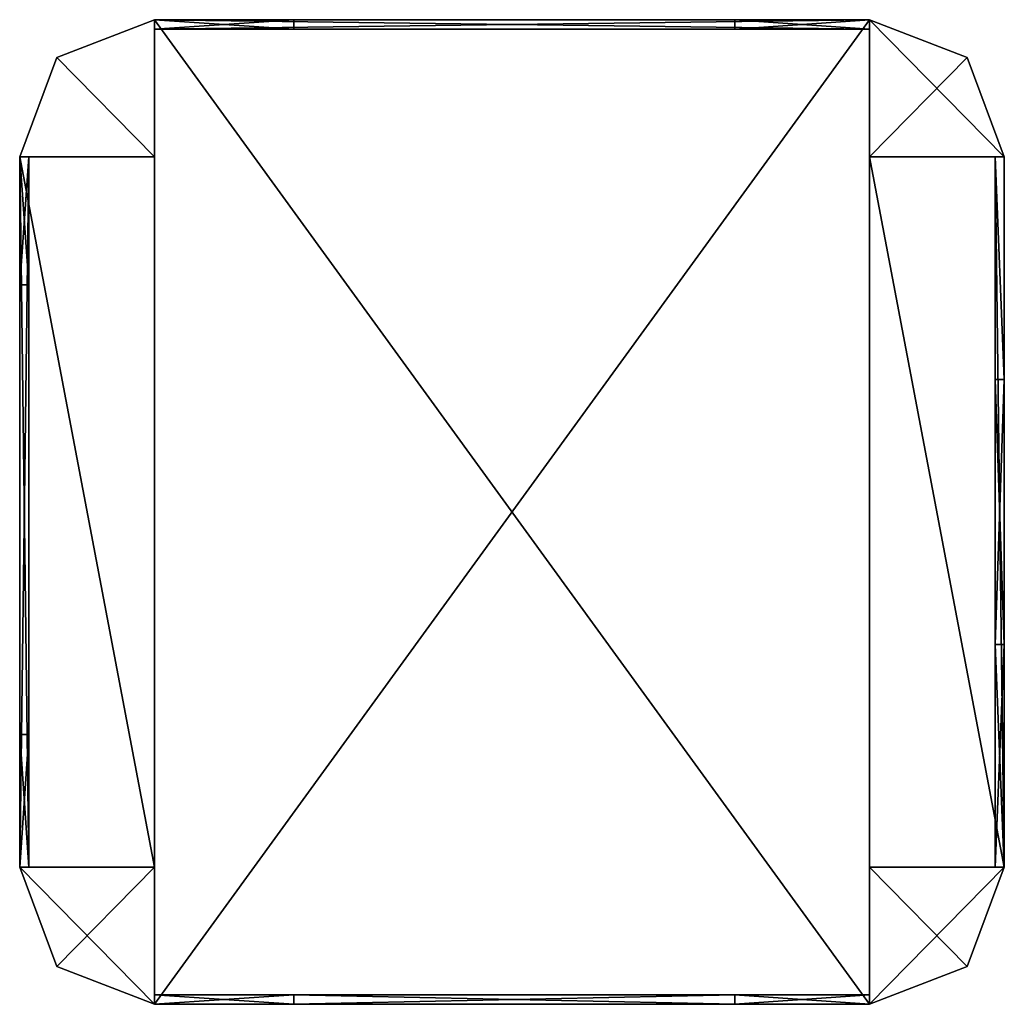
# Model space of a CAD drawing. Extents: x -128 to 128, y -128 to 128.
import ezdxf

# ---------------------------------------------------------------- set-up
doc = ezdxf.new("R2010")
doc.units = 0

msp = doc.modelspace()

# ---------------------------------------------------------------- meshes
at = {"layer": 'OBJECT000', "color": 50}
mesh = msp.add_polyface(dxfattribs=at)
corners = [(-92.981102, -92.307999, -64), (-128, -92.307999, -64), (-118.341415, -118.153625, -64), (-92.981102, -128, -64), (-92.981102, -128, 64), (-118.341415, -118.153625, 64), (-128, -92.307999, 64), (-92.981102, -92.307999, 64)]
mesh.append_faces([[corners[k] for k in face] for face in [(1, 3, 0), (5, 7, 4), (2, 4, 3), (1, 5, 2), (0, 6, 1), (3, 7, 0)]], dxfattribs={"vtx0": -1})
mesh.append_faces([[corners[k] for k in face] for face in [(1, 2, 3), (5, 6, 7), (2, 5, 4), (1, 6, 5), (0, 7, 6), (3, 4, 7)]], dxfattribs={"vtx2": -1})
at = {"layer": 'OBJECT001', "color": 50}
mesh = msp.add_polyface(dxfattribs=at)
corners = [(92.981102, -92.307999, -64), (92.981102, -128, -64), (118.33992, -118.153122, -64), (128, -92.307999, -64), (128, -92.307999, 64), (118.33992, -118.153122, 64), (92.981102, -128, 64), (92.981102, -92.307999, 64)]
mesh.append_faces([[corners[k] for k in face] for face in [(1, 3, 0), (5, 7, 4), (2, 4, 3), (1, 5, 2), (0, 6, 1), (3, 7, 0)]], dxfattribs={"vtx0": -1})
mesh.append_faces([[corners[k] for k in face] for face in [(1, 2, 3), (5, 6, 7), (2, 5, 4), (1, 6, 5), (0, 7, 6), (3, 4, 7)]], dxfattribs={"vtx2": -1})
at = {"layer": 'OBJECT002', "color": 50}
mesh = msp.add_polyface(dxfattribs=at)
corners = [(-56.753906, -128, 61.792999), (-92.981102, -128, 61.792999), (-92.981102, -125.537994, 61.792999), (-56.753906, -125.537994, 61.792999), (-56.753906, -125.537994, -61.793098), (-92.981102, -125.537994, -61.793098), (-92.981102, -128, -61.793098), (-56.753906, -128, -61.793098)]
mesh.append_faces([[corners[k] for k in face] for face in [(1, 3, 0), (5, 7, 4), (6, 0, 7), (4, 2, 5), (7, 3, 4), (5, 1, 6)]], dxfattribs={"vtx0": -1})
mesh.append_faces([[corners[k] for k in face] for face in [(1, 2, 3), (5, 6, 7), (6, 1, 0), (4, 3, 2), (7, 0, 3), (5, 2, 1)]], dxfattribs={"vtx2": -1})
at = {"layer": 'OBJECT003', "color": 50}
mesh = msp.add_polyface(dxfattribs=at)
corners = [(92.981102, -128, 61.792999), (57.960938, -128, 61.792999), (57.960938, -125.537994, 61.792999), (92.981102, -125.537994, 61.792999), (92.981102, -125.537994, -61.793098), (57.960938, -125.537994, -61.793098), (57.960938, -128, -61.793098), (92.981102, -128, -61.793098)]
mesh.append_faces([[corners[k] for k in face] for face in [(1, 3, 0), (5, 7, 4), (6, 0, 7), (4, 2, 5), (5, 1, 6), (7, 3, 4)]], dxfattribs={"vtx0": -1})
mesh.append_faces([[corners[k] for k in face] for face in [(1, 2, 3), (5, 6, 7), (6, 1, 0), (4, 3, 2), (5, 2, 1), (7, 0, 3)]], dxfattribs={"vtx2": -1})
at = {"layer": 'OBJECT004', "color": 50}
mesh = msp.add_polyface(dxfattribs=at)
corners = [(118.341492, 118.152557, -64), (92.981102, 128, -64), (92.981102, 92.308014, -64), (128, 92.308014, -64), (92.981102, 128, 64), (118.341492, 118.152557, 64), (128, 92.308014, 64), (92.981102, 92.308014, 64)]
mesh.append_faces([[corners[k] for k in face] for face in [(1, 3, 0), (5, 7, 4), (0, 4, 1), (3, 5, 0), (2, 6, 3), (1, 7, 2)]], dxfattribs={"vtx0": -1})
mesh.append_faces([[corners[k] for k in face] for face in [(1, 2, 3), (5, 6, 7), (0, 5, 4), (3, 6, 5), (2, 7, 6), (1, 4, 7)]], dxfattribs={"vtx2": -1})
at = {"layer": 'OBJECT005', "color": 50}
mesh = msp.add_polyface(dxfattribs=at)
corners = [(-92.981102, 128, -64), (-118.339737, 118.153625, -64), (-128, 92.308014, -64), (-92.981102, 92.308014, -64), (-128, 92.308014, 64), (-118.339737, 118.153625, 64), (-92.981102, 128, 64), (-92.981102, 92.308014, 64)]
mesh.append_faces([[corners[k] for k in face] for face in [(1, 3, 0), (5, 7, 4), (1, 4, 2), (0, 5, 1), (3, 6, 0), (2, 7, 3)]], dxfattribs={"vtx0": -1})
mesh.append_faces([[corners[k] for k in face] for face in [(1, 2, 3), (5, 6, 7), (1, 5, 4), (0, 6, 5), (3, 7, 6), (2, 4, 7)]], dxfattribs={"vtx2": -1})
at = {"layer": 'OBJECT006', "color": 50}
mesh = msp.add_polyface(dxfattribs=at)
corners = [(57.962296, -128, -51.862099), (-56.753906, -128, -51.862099), (-56.753906, -125.537994, -51.862099), (57.962296, -125.537994, -51.862099), (-56.753906, -128, -61.793098), (57.962296, -128, -61.793098), (57.962296, -125.537994, -61.793098), (-56.753906, -125.537994, -61.793098)]
mesh.append_faces([[corners[k] for k in face] for face in [(1, 3, 0), (1, 5, 4), (3, 7, 6), (2, 4, 7), (0, 6, 5), (7, 5, 6)]], dxfattribs={"vtx0": -1})
mesh.append_faces([[corners[k] for k in face] for face in [(1, 2, 3), (1, 0, 5), (3, 2, 7), (2, 1, 4), (0, 3, 6), (7, 4, 5)]], dxfattribs={"vtx2": -1})
at = {"layer": 'OBJECT007', "color": 50}
mesh = msp.add_polyface(dxfattribs=at)
corners = [(57.962296, -128, 61.792999), (-56.753906, -128, 61.792999), (-56.753906, -125.537994, 61.792999), (57.962296, -125.537994, 61.792999), (-56.753906, -128, 51.862), (57.962296, -128, 51.862), (57.962296, -125.537994, 51.862), (-56.753906, -125.537994, 51.862)]
mesh.append_faces([[corners[k] for k in face] for face in [(1, 3, 0), (1, 5, 4), (3, 7, 6), (2, 4, 7), (0, 6, 5), (7, 5, 6)]], dxfattribs={"vtx0": -1})
mesh.append_faces([[corners[k] for k in face] for face in [(1, 2, 3), (1, 0, 5), (3, 2, 7), (2, 1, 4), (0, 3, 6), (7, 4, 5)]], dxfattribs={"vtx2": -1})
at = {"layer": 'OBJECT008', "color": 50}
mesh = msp.add_polyface(dxfattribs=at)
corners = [(125.585938, -34.462006, 23.172401), (125.585938, 34.460938, 23.172401), (128, 34.460938, 23.172401), (128, -34.462006, 23.172401), (125.585938, 34.460938, -23.172401), (125.585938, -34.462006, -23.172401), (128, -34.462006, -23.172401), (128, 34.460938, -23.172401)]
mesh.append_faces([[corners[k] for k in face] for face in [(1, 3, 0), (5, 7, 4), (4, 0, 5), (6, 2, 7), (7, 1, 4), (5, 3, 6)]], dxfattribs={"vtx0": -1})
mesh.append_faces([[corners[k] for k in face] for face in [(1, 2, 3), (5, 6, 7), (4, 1, 0), (6, 3, 2), (7, 2, 1), (5, 0, 3)]], dxfattribs={"vtx2": -1})
at = {"layer": 'OBJECT009', "color": 50}
mesh = msp.add_polyface(dxfattribs=at)
corners = [(125.585938, -92.307999, 61.792999), (125.585938, 92.308594, 61.792999), (128, 92.308594, 61.792999), (128, -92.307999, 61.792999), (125.584991, 92.308594, 23.172401), (125.584991, -92.307999, 23.172401), (128, 92.308014, 23.172401), (128, -92.307999, 23.172401)]
mesh.append_faces([[corners[k] for k in face] for face in [(1, 3, 0), (1, 5, 4), (2, 4, 6), (3, 6, 7), (0, 7, 5), (4, 7, 6)]], dxfattribs={"vtx0": -1})
mesh.append_faces([[corners[k] for k in face] for face in [(1, 2, 3), (1, 0, 5), (2, 1, 4), (3, 2, 6), (0, 3, 7), (4, 5, 7)]], dxfattribs={"vtx2": -1})
at = {"layer": 'OBJECT010', "color": 50}
mesh = msp.add_polyface(dxfattribs=at)
corners = [(128, 92.308594, -61.793098), (125.585938, 92.308594, -61.793098), (125.585938, -92.307999, -61.793098), (128, -92.307999, -61.793098), (125.584991, -92.307999, -23.172401), (125.584991, 92.308594, -23.172401), (128, 92.308014, -23.172401), (128, -92.307999, -23.172401)]
mesh.append_faces([[corners[k] for k in face] for face in [(1, 3, 0), (2, 5, 4), (1, 6, 5), (0, 7, 6), (3, 4, 7), (5, 7, 4)]], dxfattribs={"vtx0": -1})
mesh.append_faces([[corners[k] for k in face] for face in [(1, 2, 3), (2, 1, 5), (1, 0, 6), (0, 3, 7), (3, 2, 4), (5, 6, 7)]], dxfattribs={"vtx2": -1})
at = {"layer": 'OBJECT011', "color": 50}
mesh = msp.add_polyface(dxfattribs=at)
corners = [(125.584991, 34.462006, -23.172401), (125.584991, 92.308594, -23.172401), (125.584991, 92.308594, 23.171875), (125.584991, 34.462006, 23.171875), (128, 92.308014, -23.172401), (128, 92.308014, 23.171875), (128, 34.462006, -23.172401), (128, 34.462006, 23.171875)]
mesh.append_faces([[corners[k] for k in face] for face in [(1, 3, 0), (1, 5, 2), (4, 7, 5), (2, 7, 3), (1, 6, 4), (6, 3, 7)]], dxfattribs={"vtx0": -1})
mesh.append_faces([[corners[k] for k in face] for face in [(1, 2, 3), (1, 4, 5), (4, 6, 7), (2, 5, 7), (1, 0, 6), (6, 0, 3)]], dxfattribs={"vtx2": -1})
at = {"layer": 'OBJECT012', "color": 50}
mesh = msp.add_polyface(dxfattribs=at)
corners = [(125.584991, -92.308594, 23.171875), (125.584991, -92.308594, -23.172401), (125.584991, -34.462006, -23.172401), (125.584991, -34.462006, 23.171875), (128, -34.462006, -23.172401), (128, -92.308594, -23.172401), (128, -92.308594, 23.171875), (128, -34.462006, 23.171875)]
mesh.append_faces([[corners[k] for k in face] for face in [(1, 3, 0), (5, 7, 4), (5, 0, 6), (3, 6, 0), (1, 4, 2), (2, 7, 3)]], dxfattribs={"vtx0": -1})
mesh.append_faces([[corners[k] for k in face] for face in [(1, 2, 3), (5, 6, 7), (5, 1, 0), (3, 7, 6), (1, 5, 4), (2, 4, 7)]], dxfattribs={"vtx2": -1})
at = {"layer": 'OBJECT013', "color": 50}
mesh = msp.add_polyface(dxfattribs=at)
corners = [(-125.584999, 92.308594, 23.171875), (-125.584999, 92.308594, -23.172401), (-125.584999, 59.076996, -23.172401), (-125.584999, 59.076996, 23.171875), (-128, 92.308014, 23.171875), (-128, 92.308014, -23.172401), (-128, 59.076996, -23.172401), (-128, 59.076996, 23.171875)]
mesh.append_faces([[corners[k] for k in face] for face in [(1, 3, 0), (5, 0, 4), (5, 7, 6), (4, 3, 7), (1, 6, 2), (2, 7, 3)]], dxfattribs={"vtx0": -1})
mesh.append_faces([[corners[k] for k in face] for face in [(1, 2, 3), (5, 1, 0), (5, 4, 7), (4, 0, 3), (1, 5, 6), (2, 6, 7)]], dxfattribs={"vtx2": -1})
at = {"layer": 'OBJECT014', "color": 50}
mesh = msp.add_polyface(dxfattribs=at)
corners = [(-125.584999, -57.845993, -23.172401), (-125.584999, -92.308594, -23.172401), (-125.584999, -92.308594, 23.171875), (-125.584999, -57.845993, 23.171875), (-128, -92.308594, 23.171875), (-128, -92.308594, -23.172401), (-128, -57.845993, -23.172401), (-128, -57.845993, 23.171875)]
mesh.append_faces([[corners[k] for k in face] for face in [(1, 3, 0), (5, 7, 4), (1, 4, 2), (7, 2, 4), (5, 0, 6), (6, 3, 7)]], dxfattribs={"vtx0": -1})
mesh.append_faces([[corners[k] for k in face] for face in [(1, 2, 3), (5, 6, 7), (1, 5, 4), (7, 3, 2), (5, 1, 0), (6, 0, 3)]], dxfattribs={"vtx2": -1})
at = {"layer": 'OBJECT015', "color": 50}
mesh = msp.add_polyface(dxfattribs=at)
corners = [(-125.584999, -92.307999, 51.862), (-125.584999, -92.307999, 61.792969), (-125.584999, 92.308594, 61.792969), (-125.584999, 92.308594, 51.862), (-128, -92.307999, 61.792999), (-128, 92.308594, 61.792999), (-128, 92.308014, 51.862), (-128, -92.307999, 51.862)]
mesh.append_faces([[corners[k] for k in face] for face in [(1, 3, 0), (5, 1, 4), (2, 6, 3), (5, 7, 6), (0, 4, 1), (3, 7, 0)]], dxfattribs={"vtx0": -1})
mesh.append_faces([[corners[k] for k in face] for face in [(1, 2, 3), (5, 2, 1), (2, 5, 6), (5, 4, 7), (0, 7, 4), (3, 6, 7)]], dxfattribs={"vtx2": -1})
at = {"layer": 'OBJECT016', "color": 50}
mesh = msp.add_polyface(dxfattribs=at)
corners = [(-125.584999, -57.845993, 23.171875), (-125.584999, -92.308594, 23.171875), (-125.584999, -92.308594, 51.862), (-125.584999, -57.845993, 51.862), (-128, -92.308594, 51.862), (-128, -92.308594, 23.171875), (-128, -57.845993, 23.171875), (-128, -57.845993, 51.862)]
mesh.append_faces([[corners[k] for k in face] for face in [(1, 3, 0), (5, 7, 4), (1, 4, 2), (5, 0, 6), (7, 2, 4), (6, 3, 7)]], dxfattribs={"vtx0": -1})
mesh.append_faces([[corners[k] for k in face] for face in [(1, 2, 3), (5, 6, 7), (1, 5, 4), (5, 1, 0), (7, 3, 2), (6, 0, 3)]], dxfattribs={"vtx2": -1})
at = {"layer": 'OBJECT017', "color": 50}
mesh = msp.add_polyface(dxfattribs=at)
corners = [(-125.584999, 92.308594, 51.862), (-125.584999, 92.308594, 23.171875), (-125.584999, 59.076996, 23.171875), (-125.584999, 59.076996, 51.862), (-128, 92.308014, 51.862), (-128, 92.308014, 23.171875), (-128, 59.076996, 23.171875), (-128, 59.076996, 51.862)]
mesh.append_faces([[corners[k] for k in face] for face in [(1, 3, 0), (5, 0, 4), (5, 7, 6), (1, 6, 2), (4, 3, 7), (2, 7, 3)]], dxfattribs={"vtx0": -1})
mesh.append_faces([[corners[k] for k in face] for face in [(1, 2, 3), (5, 1, 0), (5, 4, 7), (1, 5, 6), (4, 0, 3), (2, 6, 7)]], dxfattribs={"vtx2": -1})
at = {"layer": 'OBJECT018', "color": 50}
mesh = msp.add_polyface(dxfattribs=at)
corners = [(-125.584999, 92.308594, -51.862099), (-125.584999, 92.308594, -61.792969), (-125.584999, -92.307999, -61.792969), (-125.584999, -92.307999, -51.862099), (-128, 92.308594, -61.793098), (-128, -92.307999, -61.793098), (-128, 92.308014, -51.862099), (-128, -92.307999, -51.862099)]
mesh.append_faces([[corners[k] for k in face] for face in [(1, 3, 0), (1, 5, 2), (4, 0, 6), (5, 6, 7), (2, 7, 3), (6, 3, 7)]], dxfattribs={"vtx0": -1})
mesh.append_faces([[corners[k] for k in face] for face in [(1, 2, 3), (1, 4, 5), (4, 1, 0), (5, 4, 6), (2, 5, 7), (6, 0, 3)]], dxfattribs={"vtx2": -1})
at = {"layer": 'OBJECT019', "color": 50}
mesh = msp.add_polyface(dxfattribs=at)
corners = [(-125.584999, -57.845993, -51.862099), (-125.584999, -92.308594, -51.862099), (-125.584999, -92.308594, -23.171875), (-125.584999, -57.845993, -23.171875), (-128, -92.308594, -23.171875), (-128, -92.308594, -51.862099), (-128, -57.845993, -51.862099), (-128, -57.845993, -23.171875)]
mesh.append_faces([[corners[k] for k in face] for face in [(1, 3, 0), (5, 7, 4), (1, 4, 2), (7, 2, 4), (5, 0, 6), (6, 3, 7)]], dxfattribs={"vtx0": -1})
mesh.append_faces([[corners[k] for k in face] for face in [(1, 2, 3), (5, 6, 7), (1, 5, 4), (7, 3, 2), (5, 1, 0), (6, 0, 3)]], dxfattribs={"vtx2": -1})
at = {"layer": 'OBJECT020', "color": 50}
mesh = msp.add_polyface(dxfattribs=at)
corners = [(-125.584999, 92.308594, -23.171875), (-125.584999, 92.308594, -51.862099), (-125.584999, 59.076996, -51.862099), (-125.584999, 59.076996, -23.171875), (-128, 92.308014, -23.171875), (-128, 92.308014, -51.862099), (-128, 59.076996, -51.862099), (-128, 59.076996, -23.171875)]
mesh.append_faces([[corners[k] for k in face] for face in [(1, 3, 0), (5, 0, 4), (5, 7, 6), (4, 3, 7), (1, 6, 2), (2, 7, 3)]], dxfattribs={"vtx0": -1})
mesh.append_faces([[corners[k] for k in face] for face in [(1, 2, 3), (5, 1, 0), (5, 4, 7), (4, 0, 3), (1, 5, 6), (2, 6, 7)]], dxfattribs={"vtx2": -1})
at = {"layer": 'OBJECT021', "color": 50}
mesh = msp.add_polyface(dxfattribs=at)
corners = [(92.980469, 125.537994, 23.171875), (92.980469, 125.537994, -23.172401), (57.962296, 125.537994, -23.172401), (57.962296, 125.537994, 23.171875), (57.962296, 128, -23.172401), (92.980469, 128, -23.172401), (92.980469, 128, 23.171875), (57.962296, 128, 23.171875)]
mesh.append_faces([[corners[k] for k in face] for face in [(1, 3, 0), (5, 7, 4), (5, 0, 6), (3, 6, 0), (4, 1, 5), (2, 7, 3)]], dxfattribs={"vtx0": -1})
mesh.append_faces([[corners[k] for k in face] for face in [(1, 2, 3), (5, 6, 7), (5, 1, 0), (3, 7, 6), (4, 2, 1), (2, 4, 7)]], dxfattribs={"vtx2": -1})
at = {"layer": 'OBJECT022', "color": 50}
mesh = msp.add_polyface(dxfattribs=at)
corners = [(-56.7547, 125.537994, -23.172401), (-92.980469, 125.537994, -23.172401), (-92.980469, 125.537994, 23.171875), (-56.7547, 125.537994, 23.171875), (-92.980469, 128, 23.171875), (-92.980469, 128, -23.172401), (-56.7547, 128, -23.172401), (-56.7547, 128, 23.171875)]
mesh.append_faces([[corners[k] for k in face] for face in [(1, 3, 0), (5, 7, 4), (1, 4, 2), (2, 7, 3), (5, 0, 6), (6, 3, 7)]], dxfattribs={"vtx0": -1})
mesh.append_faces([[corners[k] for k in face] for face in [(1, 2, 3), (5, 6, 7), (1, 5, 4), (2, 4, 7), (5, 1, 0), (6, 0, 3)]], dxfattribs={"vtx2": -1})
at = {"layer": 'OBJECT023', "color": 50}
mesh = msp.add_polyface(dxfattribs=at)
corners = [(-92.980469, 125.537994, 51.862), (-92.980469, 125.537994, 61.792969), (92.98111, 125.537994, 61.792969), (92.98111, 125.537994, 51.862), (92.98111, 128, 51.862), (92.98111, 128, 61.792969), (-92.980469, 128, 61.792969), (-92.980469, 128, 51.862)]
mesh.append_faces([[corners[k] for k in face] for face in [(1, 3, 0), (5, 7, 4), (1, 5, 2), (0, 6, 1), (4, 2, 5), (7, 3, 4)]], dxfattribs={"vtx0": -1})
mesh.append_faces([[corners[k] for k in face] for face in [(1, 2, 3), (5, 6, 7), (1, 6, 5), (0, 7, 6), (4, 3, 2), (7, 0, 3)]], dxfattribs={"vtx2": -1})
at = {"layer": 'OBJECT024', "color": 50}
mesh = msp.add_polyface(dxfattribs=at)
corners = [(-56.7547, 125.537994, 23.171875), (-92.980469, 125.537994, 23.171875), (-92.980469, 125.537994, 51.862), (-56.7547, 125.537994, 51.862), (-92.980469, 128, 51.862), (-92.980469, 128, 23.171875), (-56.7547, 128, 23.171875), (-56.7547, 128, 51.862)]
mesh.append_faces([[corners[k] for k in face] for face in [(1, 3, 0), (5, 7, 4), (1, 4, 2), (5, 0, 6), (2, 7, 3), (6, 3, 7)]], dxfattribs={"vtx0": -1})
mesh.append_faces([[corners[k] for k in face] for face in [(1, 2, 3), (5, 6, 7), (1, 5, 4), (5, 1, 0), (2, 4, 7), (6, 0, 3)]], dxfattribs={"vtx2": -1})
at = {"layer": 'OBJECT025', "color": 50}
mesh = msp.add_polyface(dxfattribs=at)
corners = [(92.980469, 125.537994, 51.862), (92.980469, 125.537994, 23.171875), (57.962296, 125.537994, 23.171875), (57.962296, 125.537994, 51.862), (57.962296, 128, 23.171875), (92.980469, 128, 23.171875), (92.980469, 128, 51.862), (57.962296, 128, 51.862)]
mesh.append_faces([[corners[k] for k in face] for face in [(1, 3, 0), (5, 7, 4), (5, 0, 6), (4, 1, 5), (3, 6, 0), (2, 7, 3)]], dxfattribs={"vtx0": -1})
mesh.append_faces([[corners[k] for k in face] for face in [(1, 2, 3), (5, 6, 7), (5, 1, 0), (4, 2, 1), (3, 7, 6), (2, 4, 7)]], dxfattribs={"vtx2": -1})
at = {"layer": 'OBJECT026', "color": 50}
mesh = msp.add_polyface(dxfattribs=at)
corners = [(92.98111, 125.537994, -51.862099), (92.98111, 125.537994, -61.792969), (-92.980469, 125.537994, -61.792969), (-92.980469, 125.537994, -51.862099), (-92.980469, 128, -51.862099), (-92.980469, 128, -61.792969), (92.98111, 128, -61.792969), (92.98111, 128, -51.862099)]
mesh.append_faces([[corners[k] for k in face] for face in [(1, 3, 0), (5, 7, 4), (5, 1, 6), (2, 4, 3), (6, 0, 7), (3, 7, 0)]], dxfattribs={"vtx0": -1})
mesh.append_faces([[corners[k] for k in face] for face in [(1, 2, 3), (5, 6, 7), (5, 2, 1), (2, 5, 4), (6, 1, 0), (3, 4, 7)]], dxfattribs={"vtx2": -1})
at = {"layer": 'OBJECT027', "color": 50}
mesh = msp.add_polyface(dxfattribs=at)
corners = [(-56.7547, 125.537994, -51.862099), (-92.980469, 125.537994, -51.862099), (-92.980469, 125.537994, -23.171875), (-56.7547, 125.537994, -23.171875), (-92.980469, 128, -23.171875), (-92.980469, 128, -51.862099), (-56.7547, 128, -51.862099), (-56.7547, 128, -23.171875)]
mesh.append_faces([[corners[k] for k in face] for face in [(1, 3, 0), (5, 7, 4), (1, 4, 2), (2, 7, 3), (5, 0, 6), (6, 3, 7)]], dxfattribs={"vtx0": -1})
mesh.append_faces([[corners[k] for k in face] for face in [(1, 2, 3), (5, 6, 7), (1, 5, 4), (2, 4, 7), (5, 1, 0), (6, 0, 3)]], dxfattribs={"vtx2": -1})
at = {"layer": 'OBJECT028', "color": 50}
mesh = msp.add_polyface(dxfattribs=at)
corners = [(92.980469, 125.537994, -23.171875), (92.980469, 125.537994, -51.862099), (57.962296, 125.537994, -51.862099), (57.962296, 125.537994, -23.171875), (57.962296, 128, -51.862099), (92.980469, 128, -51.862099), (92.980469, 128, -23.171875), (57.962296, 128, -23.171875)]
mesh.append_faces([[corners[k] for k in face] for face in [(1, 3, 0), (5, 7, 4), (5, 0, 6), (3, 6, 0), (4, 1, 5), (2, 7, 3)]], dxfattribs={"vtx0": -1})
mesh.append_faces([[corners[k] for k in face] for face in [(1, 2, 3), (5, 6, 7), (5, 1, 0), (3, 7, 6), (4, 2, 1), (2, 4, 7)]], dxfattribs={"vtx2": -1})
at = {"layer": 'OBJECT029', "color": 50}
mesh = msp.add_polyface(dxfattribs=at)
corners = [(-128, -92.307999, -61.793098), (-128, 92.308594, -61.793098), (-92.981102, 92.308594, -61.793098), (-92.981102, -92.307999, -61.793098), (-128, 92.308014, -64), (-92.981102, 92.308014, -64), (-128, -92.307999, -64), (-92.981102, -92.307999, -64)]
mesh.append_faces([[corners[k] for k in face] for face in [(1, 3, 0), (5, 1, 4), (4, 7, 5), (4, 0, 6), (2, 7, 3), (6, 3, 7)]], dxfattribs={"vtx0": -1})
mesh.append_faces([[corners[k] for k in face] for face in [(1, 2, 3), (5, 2, 1), (4, 6, 7), (4, 1, 0), (2, 5, 7), (6, 0, 3)]], dxfattribs={"vtx2": -1})
at = {"layer": 'OBJECT030', "color": 50}
mesh = msp.add_polyface(dxfattribs=at)
corners = [(92.98111, -128, -61.793098), (-92.980469, -128, -61.793098), (-92.980469, 128, -61.793098), (92.98111, 128, -61.793098), (-92.980469, 128, -64), (92.98111, 128, -64), (92.98111, -128, -64), (-92.980469, -128, -64)]
mesh.append_faces([[corners[k] for k in face] for face in [(1, 3, 0), (2, 5, 3), (7, 0, 6), (2, 7, 4), (4, 6, 5), (0, 5, 6)]], dxfattribs={"vtx0": -1})
mesh.append_faces([[corners[k] for k in face] for face in [(1, 2, 3), (2, 4, 5), (7, 1, 0), (2, 1, 7), (4, 7, 6), (0, 3, 5)]], dxfattribs={"vtx2": -1})
at = {"layer": 'OBJECT031', "color": 50}
mesh = msp.add_polyface(dxfattribs=at)
corners = [(92.980469, -92.307999, -61.793098), (92.980469, 92.308594, -61.793098), (128, 92.308594, -61.793098), (128, -92.307999, -61.793098), (92.980469, 92.308014, -64), (128, 92.308014, -64), (92.980469, -92.307999, -64), (128, -92.307999, -64)]
mesh.append_faces([[corners[k] for k in face] for face in [(1, 3, 0), (5, 1, 4), (4, 7, 5), (4, 0, 6), (2, 7, 3), (6, 3, 7)]], dxfattribs={"vtx0": -1})
mesh.append_faces([[corners[k] for k in face] for face in [(1, 2, 3), (5, 2, 1), (4, 6, 7), (4, 1, 0), (2, 5, 7), (6, 0, 3)]], dxfattribs={"vtx2": -1})
at = {"layer": 'OBJECT032', "color": 50}
mesh = msp.add_polyface(dxfattribs=at)
corners = [(-92.981102, 92.308594, 61.792999), (-128, 92.308594, 61.792999), (-128, -92.307999, 61.792999), (-92.981102, -92.307999, 61.792999), (-92.981102, 92.308014, 64), (-128, 92.308014, 64), (-128, -92.307999, 64), (-92.981102, -92.307999, 64)]
mesh.append_faces([[corners[k] for k in face] for face in [(1, 3, 0), (0, 5, 1), (5, 7, 6), (1, 6, 2), (0, 7, 4), (2, 7, 3)]], dxfattribs={"vtx0": -1})
mesh.append_faces([[corners[k] for k in face] for face in [(1, 2, 3), (0, 4, 5), (5, 4, 7), (1, 5, 6), (0, 3, 7), (2, 6, 7)]], dxfattribs={"vtx2": -1})
at = {"layer": 'OBJECT033', "color": 50}
mesh = msp.add_polyface(dxfattribs=at)
corners = [(92.98111, 128, 61.792999), (-92.980469, 128, 61.792999), (-92.980469, -128, 61.792999), (92.98111, -128, 61.792999), (-92.980469, 128, 64), (92.98111, 128, 64), (-92.980469, -128, 64), (92.98111, -128, 64)]
mesh.append_faces([[corners[k] for k in face] for face in [(1, 3, 0), (1, 5, 4), (2, 7, 3), (2, 4, 6), (6, 5, 7), (0, 7, 5)]], dxfattribs={"vtx0": -1})
mesh.append_faces([[corners[k] for k in face] for face in [(1, 2, 3), (1, 0, 5), (2, 6, 7), (2, 1, 4), (6, 4, 5), (0, 3, 7)]], dxfattribs={"vtx2": -1})
at = {"layer": 'OBJECT034', "color": 50}
mesh = msp.add_polyface(dxfattribs=at)
corners = [(128, 92.308594, 61.792999), (92.980469, 92.308594, 61.792999), (92.980469, -92.307999, 61.792999), (128, -92.307999, 61.792999), (128, 92.308014, 64), (92.980469, 92.308014, 64), (92.980469, -92.307999, 64), (128, -92.307999, 64)]
mesh.append_faces([[corners[k] for k in face] for face in [(1, 3, 0), (0, 5, 1), (5, 7, 6), (1, 6, 2), (0, 7, 4), (2, 7, 3)]], dxfattribs={"vtx0": -1})
mesh.append_faces([[corners[k] for k in face] for face in [(1, 2, 3), (0, 4, 5), (5, 4, 7), (1, 5, 6), (0, 3, 7), (2, 6, 7)]], dxfattribs={"vtx2": -1})

doc.saveas('drawing.dxf')
